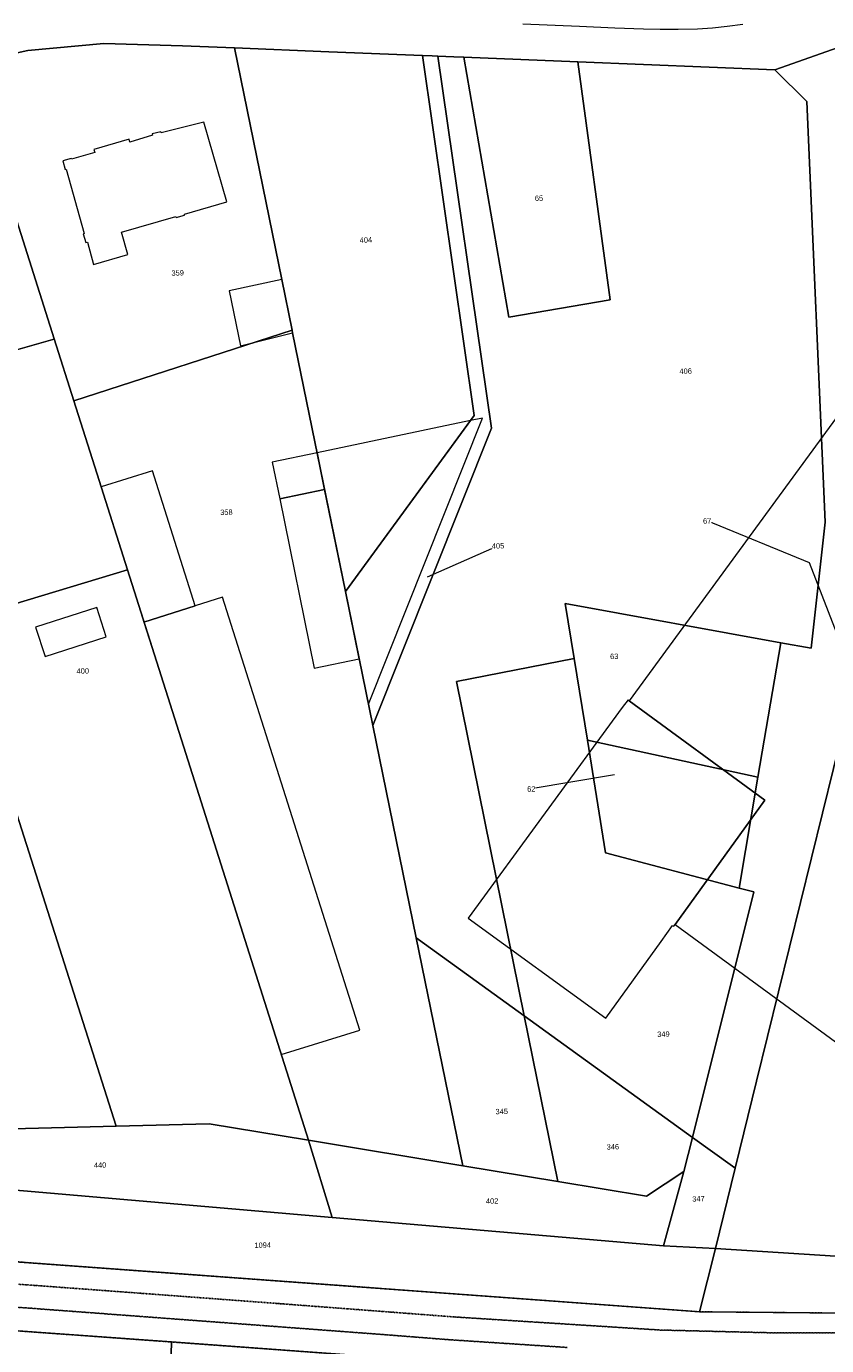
# Model space of a CAD drawing. Header units: millimetres. Extents: x -191 to 81095, y -508122 to 28741.
# Tile 165 of 251: x 4596 to 4701, y 10093 to 10266. Entities that reach past the tile are written whole.
import ezdxf

# ---------------------------------------------------------------- set-up
doc = ezdxf.new("R2010")
doc.units = ezdxf.units.MM
doc.linetypes.add('VE22-087 DB - VST Hervest-Dorsten ALK VA2736$0$1', pattern=[0])
doc.linetypes.add('VE22-087 DB - VST Hervest-Dorsten ALK VA2736$0$2', pattern=[0.16, 0.06, -0.1])
for name, color, linetype, lineweight in [('VE22-087 DB - VST Hervest-Dorsten ALK VA2736$0$AX_Flurstueck', 9, 'VE22-087 DB - VST Hervest-Dorsten ALK VA2736$0$1', 18), ('VE22-087 DB - VST Hervest-Dorsten ALK VA2736$0$AX_Gebaeude', 7, 'VE22-087 DB - VST Hervest-Dorsten ALK VA2736$0$1', 18), ('VE22-087 DB - VST Hervest-Dorsten ALK VA2736$0$AX_IndustrieUndGewerbeflaeche', 7, 'VE22-087 DB - VST Hervest-Dorsten ALK VA2736$0$1', 18), ('VE22-087 DB - VST Hervest-Dorsten ALK VA2736$0$AX_SportFreizeitUndErholungsflaeche', 7, 'VE22-087 DB - VST Hervest-Dorsten ALK VA2736$0$1', 18), ('VE22-087 DB - VST Hervest-Dorsten ALK VA2736$0$AX_Strassenverkehr', 7, 'VE22-087 DB - VST Hervest-Dorsten ALK VA2736$0$1', 18), ('VE22-087 DB - VST Hervest-Dorsten ALK VA2736$0$AX_Strassenverkehrsanlage', 7, 'VE22-087 DB - VST Hervest-Dorsten ALK VA2736$0$1', 18), ('VE22-087 DB - VST Hervest-Dorsten ALK VA2736$0$AX_Weg', 7, 'VE22-087 DB - VST Hervest-Dorsten ALK VA2736$0$1', 18), ('VE22-087 DB - VST Hervest-Dorsten ALK VA2736$0$AX_Wohnbauflaeche', 7, 'VE22-087 DB - VST Hervest-Dorsten ALK VA2736$0$1', 18)]:
    doc.layers.add(name, color=color, linetype=linetype, lineweight=lineweight)
doc.layers.add('XREF ALK Kataster', color=251, linetype='Continuous')
doc.styles.add('VE22-087 DB - VST Hervest-Dorsten ALK VA2736$0$0', font='arial.ttf')

# ---------------------------------------------------------------- blocks, each defined once
blk = doc.blocks.new('VE22-087 DB - VST Hervest-Dorsten ALK VA2736')
at = {"layer": 'VE22-087 DB - VST Hervest-Dorsten ALK VA2736$0$AX_Flurstueck', "linetype": 'VE22-087 DB - VST Hervest-Dorsten ALK VA2736$0$1', "lineweight": 13, "ltscale": 0.5}
for points in [[(4588.61, 10261.12, 0), (4596.59, 10262.86, 0), (4606.51, 10263.81, 0), (4616.84, 10263.49, 0), (4623.63, 10263.22, 0), (4635.98, 10262.71, 0), (4648.27, 10262.22, 0), (4649.54, 10262.17, 0), (4650.26, 10262.14, 0), (4652.36, 10262.05, 0), (4653.68, 10262.01, 0), (4668.58, 10261.4, 0), (4694.4, 10260.36, 0), (4704.16, 10263.79, 0)], [(4703.49, 10174.71, 0), (4691.99, 10127.9, 0), (4689.19, 10116.49, 0), (4686.61, 10105.97, 0), (4706.45, 10104.69, 0)], [(4704.73, 10180.82, 0), (4698.95, 10195.77, 0), (4685.53, 10201.26, 0)], [(4648.92, 10193.93, 0), (4658.14, 10198, 0)], [(4673.38, 10168.01, 0), (4662.5, 10166.16, 0)], [(4392.77, 10081.13, 0), (4394.35, 10111.12, 0), (4442.14, 10106.3, 0), (4486.55, 10101.83, 0), (4507.63, 10099.71, 0), (4516.49, 10099.36, 0), (4562.54, 10097.56, 0), (4579.44, 10096.33, 0), (4615.39, 10093.73, 0), (4655.32, 10090.83, 0)], [(4756.75, 10097.01, 0), (4684.54, 10097.67, 0), (4563.21, 10106.56, 0), (4526.11, 10107.99, 0), (4508.5, 10108.67, 0), (4395.98, 10120.01, 0), (4395.73, 10120.02, 0), (4386.2, 10120.54, 0), (4370.67, 10120.92, 0), (4355.93, 10120.71, 0), (4347.95, 10120.81, 0), (4258.51, 10122.03, 0), (4259.43, 10119.17, 0), (4260.45, 10116.03, 0), (4261.43, 10113, 0), (4315.43, 10112.26, 0), (4355.82, 10111.71, 0), (4371.05, 10111.92, 0), (4385.38, 10111.58, 0), (4383.42, 10075.03, 0)]]:
    blk.add_polyline3d(points, dxfattribs=at)
for points in [[(4701, 10201.1, 0), (4699.15, 10184.59, 0), (4695.16, 10185.31, 0), (4692.18, 10167.71, 0), (4689.72, 10153.18, 0), (4691.65, 10152.68, 0), (4683.59, 10120.53, 0), (4688.84, 10116.74, 0), (4689.19, 10116.49, 0), (4691.99, 10127.9, 0), (4703.49, 10174.71, 0), (4705.63, 10187.31, 0), (4706.74, 10193.89, 0), (4707.38, 10204.94, 0), (4710.51, 10259.81, 0), (4716.58, 10267.56, 0), (4704.16, 10263.79, 0), (4694.4, 10260.36, 0), (4698.6, 10256.2, 0)], [(4588.61, 10261.12, 0), (4600.03, 10225.1, 0), (4602.6, 10216.98, 0), (4631.18, 10226.24, 0), (4629.83, 10232.87, 0), (4623.63, 10263.22, 0), (4616.84, 10263.49, 0), (4606.51, 10263.81, 0), (4596.59, 10262.86, 0)], [(4648.27, 10262.22, 0), (4635.98, 10262.71, 0), (4623.63, 10263.22, 0), (4629.83, 10232.87, 0), (4631.18, 10226.24, 0), (4631.25, 10225.9, 0), (4638.17, 10192, 0), (4655.01, 10215.06, 0)], [(4648.27, 10262.22, 0), (4655.01, 10215.06, 0), (4638.17, 10192, 0), (4641.75, 10174.46, 0), (4657.28, 10213.42, 0), (4650.26, 10262.14, 0), (4649.54, 10262.17, 0)], [(4647.72, 10146.45, 0), (4661.57, 10136.44, 0), (4652.69, 10180.25, 0), (4668.11, 10183.25, 0), (4666.94, 10190.45, 0), (4695.16, 10185.31, 0), (4699.15, 10184.59, 0), (4701, 10201.1, 0), (4698.6, 10256.2, 0), (4694.4, 10260.36, 0), (4668.58, 10261.4, 0), (4672.84, 10230.23, 0), (4659.58, 10227.93, 0), (4653.68, 10262.01, 0), (4652.36, 10262.05, 0), (4650.26, 10262.14, 0), (4657.28, 10213.42, 0), (4641.75, 10174.46, 0), (4647.44, 10146.65, 0)], [(4668.58, 10261.4, 0), (4653.68, 10262.01, 0), (4659.58, 10227.93, 0), (4672.84, 10230.23, 0)], [(4586.86, 10260.75, 0), (4581.61, 10259.26, 0), (4581.37, 10259.19, 0), (4578.81, 10258.47, 0), (4579.17, 10257.25, 0), (4583.18, 10243.48, 0), (4589.42, 10222.07, 0), (4599.83, 10225.04, 0), (4600.03, 10225.1, 0), (4588.61, 10261.12, 0)], [(4641.75, 10174.46, 0), (4638.17, 10192, 0), (4631.25, 10225.9, 0), (4631.18, 10226.24, 0), (4602.6, 10216.98, 0), (4605.91, 10206.54, 0), (4609.61, 10194.86, 0), (4617.25, 10170.8, 0), (4633.31, 10120.15, 0), (4653.53, 10116.8, 0), (4647.44, 10146.65, 0)], [(4609.61, 10194.86, 0), (4605.91, 10206.54, 0), (4602.6, 10216.98, 0), (4600.03, 10225.1, 0), (4599.83, 10225.04, 0), (4589.42, 10222.07, 0), (4579.42, 10219.22, 0), (4578.35, 10218.91, 0), (4577.31, 10218.62, 0), (4587.06, 10188.04, 0), (4588.31, 10184.14, 0), (4608.15, 10121.99, 0), (4620.32, 10122.3, 0), (4633.31, 10120.15, 0), (4617.25, 10170.8, 0)], [(4695.16, 10185.31, 0), (4666.94, 10190.45, 0), (4668.11, 10183.25, 0), (4669.84, 10172.55, 0), (4692.18, 10167.71, 0)], [(4608.15, 10121.99, 0), (4588.31, 10184.14, 0), (4560.01, 10175.05, 0), (4560.49, 10171.51, 0), (4559.95, 10164.54, 0), (4559.58, 10161.17, 0), (4567.93, 10123.59, 0), (4575.83, 10123.02, 0), (4586.33, 10122.01, 0), (4591.18, 10121.55, 0)], [(4689.72, 10153.18, 0), (4672.23, 10157.79, 0), (4669.84, 10172.55, 0), (4668.11, 10183.25, 0), (4652.69, 10180.25, 0), (4661.57, 10136.44, 0), (4683.59, 10120.53, 0), (4691.65, 10152.68, 0)], [(4692.18, 10167.71, 0), (4669.84, 10172.55, 0), (4672.23, 10157.79, 0), (4689.72, 10153.18, 0)], [(4665.97, 10114.73, 0), (4661.57, 10136.44, 0), (4647.72, 10146.45, 0), (4647.44, 10146.65, 0), (4653.53, 10116.8, 0)], [(4683.59, 10120.53, 0), (4661.57, 10136.44, 0), (4665.97, 10114.73, 0), (4677.58, 10112.81, 0), (4682.47, 10116.07, 0)], [(4620.32, 10122.3, 0), (4608.15, 10121.99, 0), (4591.18, 10121.55, 0), (4586.33, 10122.01, 0), (4575.83, 10123.02, 0), (4567.93, 10123.59, 0), (4569.67, 10115.78, 0), (4636.42, 10110.05, 0), (4633.31, 10120.15, 0)], [(4665.97, 10114.73, 0), (4653.53, 10116.8, 0), (4633.31, 10120.15, 0), (4636.42, 10110.05, 0), (4679.8, 10106.32, 0), (4682.47, 10116.07, 0), (4677.58, 10112.81, 0)], [(4683.59, 10120.53, 0), (4682.47, 10116.07, 0), (4679.8, 10106.32, 0), (4686.61, 10105.97, 0), (4689.19, 10116.49, 0), (4688.84, 10116.74, 0)], [(4566.51, 10116.05, 0), (4563.41, 10116.32, 0), (4563.21, 10106.56, 0), (4684.54, 10097.67, 0), (4686.61, 10105.97, 0), (4679.8, 10106.32, 0), (4636.42, 10110.05, 0), (4569.67, 10115.78, 0), (4568.38, 10115.89, 0)], [(4706.45, 10104.69, 0), (4686.61, 10105.97, 0), (4684.54, 10097.67, 0), (4756.75, 10097.01, 0), (4781, 10096.79, 0), (4790.3, 10096.7, 0)], [(4579.44, 10096.33, 0), (4577.95, 10040.3, 0), (4613.95, 10039.59, 0), (4615.39, 10093.73, 0)], [(4615.39, 10093.73, 0), (4613.95, 10039.59, 0), (4653.95, 10038.8, 0), (4655.32, 10090.83, 0)]]:
    blk.add_polyline3d(points, close=True, dxfattribs=at)
at = {"layer": 'VE22-087 DB - VST Hervest-Dorsten ALK VA2736$0$AX_Gebaeude', "color": 7, "linetype": 'VE22-087 DB - VST Hervest-Dorsten ALK VA2736$0$1', "lineweight": 13, "ltscale": 0.5}
for points in [[(4631.18, 10226.24, 0), (4629.83, 10232.87, 0), (4622.96, 10231.38, 0), (4624.42, 10224.2, 0), (4631.25, 10225.9, 0)], [(4654.53, 10214.4, 0), (4634.46, 10210.19, 0), (4635.44, 10205.4, 0), (4638.17, 10192, 0)], [(4656.13, 10214.74, 0), (4654.53, 10214.4, 0), (4638.17, 10192, 0), (4639.97, 10183.2, 0), (4641.18, 10177.25, 0)], [(4634.46, 10210.19, 0), (4628.59, 10208.96, 0), (4629.57, 10204.17, 0), (4635.44, 10205.4, 0)], [(4618.49, 10190.15, 0), (4612.88, 10207.84, 0), (4606.17, 10205.71, 0), (4609.61, 10194.86, 0), (4611.78, 10188.02, 0)], [(4638.17, 10192, 0), (4635.44, 10205.4, 0), (4629.57, 10204.17, 0), (4634.07, 10181.99, 0), (4639.97, 10183.2, 0)], [(4622.05, 10191.28, 0), (4618.49, 10190.15, 0), (4611.78, 10188.02, 0), (4617.25, 10170.8, 0), (4629.74, 10131.4, 0), (4640.04, 10134.55, 0)], [(4605.62, 10189.94, 0), (4597.59, 10187.36, 0), (4598.83, 10183.5, 0), (4606.85, 10186.1, 0)]]:
    blk.add_polyline3d(points, close=True, dxfattribs=at)
at = {"layer": 'VE22-087 DB - VST Hervest-Dorsten ALK VA2736$0$AX_IndustrieUndGewerbeflaeche', "color": 253, "linetype": 'VE22-087 DB - VST Hervest-Dorsten ALK VA2736$0$1', "lineweight": 13, "ltscale": 0.5, "true_color": 0x999999}
blk.add_polyline3d([(4655.32, 10090.83, 0), (4615.39, 10093.73, 0), (4579.44, 10096.33, 0), (4562.54, 10097.56, 0), (4516.49, 10099.36, 0), (4507.63, 10099.71, 0), (4486.55, 10101.83, 0), (4484.85, 10037.69, 0)], dxfattribs=at)
at = {"layer": 'VE22-087 DB - VST Hervest-Dorsten ALK VA2736$0$AX_Wohnbauflaeche', "color": 253, "linetype": 'VE22-087 DB - VST Hervest-Dorsten ALK VA2736$0$1', "lineweight": 13, "ltscale": 0.5, "true_color": 0x999999}
blk.add_polyline3d([(4600.03, 10225.1, 0), (4599.83, 10225.04, 0), (4589.42, 10222.07, 0), (4579.42, 10219.22, 0), (4578.35, 10218.91, 0), (4577.31, 10218.62, 0), (4587.06, 10188.04, 0), (4609.61, 10194.86, 0), (4605.91, 10206.54, 0), (4602.6, 10216.98, 0)], close=True, dxfattribs=at)
at = {"layer": 'VE22-087 DB - VST Hervest-Dorsten ALK VA2736$0$AX_Flurstueck', "char_height": 0.7, "attachment_point": 2, "rotation": 1.5895, "style": 'VE22-087 DB - VST Hervest-Dorsten ALK VA2736$0$0', "bg_fill": 3, "box_fill_scale": 1, "bg_fill_color": 256, "bg_fill_transparency": 0}
for s, insert in [('65', (4663.5, 10243.88)), ('404', (4640.83, 10238.42)), ('359', (4616.19, 10234.1)), ('406', (4682.7, 10221.23)), ('358', (4622.57, 10202.76)), ('67', (4685.52, 10201.61)), ('405', (4658.13, 10198.35)), ('63', (4673.35, 10183.88)), ('400', (4603.76, 10181.96)), ('62', (4662.49, 10166.51)), ('349', (4679.79, 10134.4)), ('345', (4658.62, 10124.27)), ('346', (4673.17, 10119.64)), ('440', (4606.03, 10117.24)), ('402', (4657.36, 10112.54)), ('347', (4684.38, 10112.83)), ('1094', (4627.32, 10106.76))]:
    blk.add_mtext(s, dxfattribs=dict(at, insert=insert))
at = {"layer": 'VE22-087 DB - VST Hervest-Dorsten ALK VA2736$0$AX_Gebaeude', "color": 7, "linetype": 'VE22-087 DB - VST Hervest-Dorsten ALK VA2736$0$1', "lineweight": 13, "ltscale": 0.5}
for points in [[(4614.02, 10252.08, 0), (4613.98, 10252.22, 0), (4612.84, 10251.95, 0), (4612.91, 10251.77, 0), (4609.94, 10250.89, 0), (4609.83, 10251.28, 0), (4605.24, 10249.93, 0), (4605.35, 10249.54, 0), (4602.28, 10248.64, 0), (4602.26, 10248.73, 0), (4601.16, 10248.42, 0), (4601.48, 10247.3, 0), (4601.6, 10247.33, 0), (4603.96, 10238.89, 0), (4603.84, 10238.86, 0), (4604.16, 10237.72, 0), (4604.38, 10237.79, 0), (4605.17, 10234.87, 0), (4609.67, 10236.15, 0), (4608.84, 10239.08, 0), (4615.95, 10241.13, 0), (4615.99, 10241.01, 0), (4617.1, 10241.33, 0), (4617.07, 10241.44, 0), (4622.62, 10243.05, 0), (4619.61, 10253.47, 0)], [(4703.46, 10132.22, 0), (4715.54, 10148.25, 0), (4718.28, 10152.12, 0), (4705.84, 10160.93, 0), (4720.69, 10181.93, 0), (4757.5, 10234, 0), (4730.92, 10253.74, 0), (4717.23, 10234.98, 0), (4675.33, 10177.7, 0), (4693.1, 10164.69, 0), (4681.34, 10148.4, 0)], [(4681.01, 10148.29, 0), (4681.17, 10148.17, 0), (4681.34, 10148.4, 0), (4693.1, 10164.69, 0), (4675.33, 10177.7, 0), (4675.17, 10177.82, 0), (4674.38, 10176.82, 0), (4654.24, 10149.22, 0), (4672.25, 10136.12, 0), (4679.51, 10146.17, 0)]]:
    blk.add_polyline3d(points, close=True, dxfattribs=at)
at = {"layer": 'VE22-087 DB - VST Hervest-Dorsten ALK VA2736$0$AX_IndustrieUndGewerbeflaeche', "color": 253, "linetype": 'VE22-087 DB - VST Hervest-Dorsten ALK VA2736$0$1', "lineweight": 13, "ltscale": 0.5, "true_color": 0x999999}
blk.add_polyline3d([(4704.16, 10263.79, 0), (4694.4, 10260.36, 0), (4668.58, 10261.4, 0), (4653.68, 10262.01, 0), (4652.36, 10262.05, 0), (4650.26, 10262.14, 0), (4657.28, 10213.42, 0), (4641.75, 10174.46, 0), (4647.44, 10146.65, 0), (4647.72, 10146.45, 0), (4661.57, 10136.44, 0), (4683.59, 10120.53, 0), (4688.84, 10116.74, 0), (4689.19, 10116.49, 0), (4686.61, 10105.97, 0), (4684.54, 10097.67, 0), (4756.75, 10097.01, 0)], dxfattribs=at)
blk.add_polyline3d([(4623.63, 10263.22, 0), (4629.83, 10232.87, 0), (4631.18, 10226.24, 0), (4602.6, 10216.98, 0), (4605.91, 10206.54, 0), (4609.61, 10194.86, 0), (4617.25, 10170.8, 0), (4633.31, 10120.15, 0), (4636.42, 10110.05, 0), (4679.8, 10106.32, 0), (4686.61, 10105.97, 0), (4689.19, 10116.49, 0), (4688.84, 10116.74, 0), (4683.59, 10120.53, 0), (4661.57, 10136.44, 0), (4647.72, 10146.45, 0), (4647.44, 10146.65, 0), (4641.75, 10174.46, 0), (4657.28, 10213.42, 0), (4650.26, 10262.14, 0), (4649.54, 10262.17, 0), (4648.27, 10262.22, 0), (4635.98, 10262.71, 0)], close=True, dxfattribs=at)
at = {"layer": 'VE22-087 DB - VST Hervest-Dorsten ALK VA2736$0$AX_SportFreizeitUndErholungsflaeche', "color": 253, "linetype": 'VE22-087 DB - VST Hervest-Dorsten ALK VA2736$0$1', "lineweight": 13, "ltscale": 0.5, "true_color": 0x999999}
for points in [[(4617.25, 10170.8, 0), (4609.61, 10194.86, 0), (4587.06, 10188.04, 0), (4588.31, 10184.14, 0), (4560.01, 10175.05, 0), (4556.73, 10174, 0), (4559.58, 10161.17, 0), (4567.93, 10123.59, 0), (4569.67, 10115.78, 0), (4636.42, 10110.05, 0), (4633.31, 10120.15, 0)], [(4525.3, 10116.93, 0), (4525.59, 10115.63, 0), (4526.11, 10107.99, 0), (4563.21, 10106.56, 0), (4684.54, 10097.67, 0), (4686.61, 10105.97, 0), (4679.8, 10106.32, 0), (4636.42, 10110.05, 0), (4569.67, 10115.78, 0), (4568.38, 10115.89, 0), (4566.51, 10116.05, 0), (4563.41, 10116.32, 0), (4549.7, 10117.49, 0), (4549.44, 10117.54, 0)]]:
    blk.add_polyline3d(points, close=True, dxfattribs=at)
at = {"layer": 'VE22-087 DB - VST Hervest-Dorsten ALK VA2736$0$AX_Strassenverkehr', "color": 253, "linetype": 'VE22-087 DB - VST Hervest-Dorsten ALK VA2736$0$1', "lineweight": 13, "ltscale": 0.5, "true_color": 0x999999}
blk.add_polyline3d([(4588.61, 10261.12, 0), (4596.59, 10262.86, 0), (4606.51, 10263.81, 0), (4616.84, 10263.49, 0), (4623.63, 10263.22, 0), (4635.98, 10262.71, 0), (4648.27, 10262.22, 0), (4649.54, 10262.17, 0), (4650.26, 10262.14, 0), (4652.36, 10262.05, 0), (4653.68, 10262.01, 0), (4668.58, 10261.4, 0), (4694.4, 10260.36, 0), (4704.16, 10263.79, 0)], dxfattribs=at)
at = {"layer": 'VE22-087 DB - VST Hervest-Dorsten ALK VA2736$0$AX_Strassenverkehrsanlage', "color": 7, "linetype": 'VE22-087 DB - VST Hervest-Dorsten ALK VA2736$0$1', "lineweight": 13, "ltscale": 0.5, "true_color": 0xf7f7f0}
blk.add_polyline3d([(4690.21, 10266.3, 0), (4688.13, 10266.02, 0), (4686.23, 10265.82, 0), (4684.26, 10265.69, 0), (4681.74, 10265.61, 0), (4679.36, 10265.61, 0), (4677.2, 10265.66, 0), (4673.43, 10265.81, 0), (4668.82, 10266.03, 0), (4661.39, 10266.33, 0)], dxfattribs=at)
at = {"layer": 'VE22-087 DB - VST Hervest-Dorsten ALK VA2736$0$AX_Weg', "color": 7, "linetype": 'VE22-087 DB - VST Hervest-Dorsten ALK VA2736$0$2', "lineweight": 13, "ltscale": 0.5}
for points in [[(4426.77, 10113.86, 0), (4440.86, 10112.38, 0), (4456, 10110.85, 0), (4468.46, 10109.55, 0), (4484.38, 10107.97, 0), (4495.97, 10106.78, 0), (4509.47, 10105.68, 0), (4525.44, 10104.97, 0), (4541.79, 10104.41, 0), (4558.73, 10103.82, 0), (4566.1, 10103.53, 0), (4580.02, 10102.36, 0), (4597.72, 10101.12, 0), (4613.75, 10099.93, 0), (4629.39, 10098.76, 0), (4646.48, 10097.46, 0), (4652.38, 10097.01, 0), (4663, 10096.33, 0), (4679.39, 10095.29, 0), (4693.98, 10094.93, 0), (4712.78, 10094.94, 0)], [(4756.75, 10097.01, 0), (4684.54, 10097.67, 0), (4563.21, 10106.56, 0), (4526.11, 10107.99, 0), (4508.5, 10108.67, 0), (4395.98, 10120.01, 0)], [(4389.95, 10083.93, 0), (4391.2, 10109.02, 0), (4394.73, 10113.48, 0), (4396.65, 10113.4, 0), (4400.68, 10113.1, 0), (4410.03, 10112.39, 0), (4424.34, 10111.06, 0), (4438.99, 10109.54, 0), (4453.14, 10108.11, 0), (4467.88, 10106.59, 0), (4482.83, 10105.17, 0), (4495.69, 10103.78, 0), (4509.24, 10102.62, 0), (4523.29, 10101.99, 0), (4538.98, 10101.44, 0), (4553.9, 10100.97, 0), (4566.49, 10100.43, 0), (4582.09, 10099.19, 0), (4596.9, 10098.15, 0), (4612.05, 10097.02, 0), (4627.85, 10095.84, 0), (4643.64, 10094.66, 0), (4651.8, 10094.02, 0), (4667.18, 10093.01, 0)], [(4712.78, 10094.94, 0), (4693.98, 10094.93, 0), (4679.39, 10095.29, 0), (4663, 10096.33, 0), (4652.38, 10097.01, 0), (4646.48, 10097.46, 0), (4629.39, 10098.76, 0), (4613.75, 10099.93, 0), (4597.72, 10101.12, 0), (4580.02, 10102.36, 0), (4566.1, 10103.53, 0), (4558.73, 10103.82, 0), (4541.79, 10104.41, 0), (4525.44, 10104.97, 0), (4509.47, 10105.68, 0), (4495.97, 10106.78, 0), (4484.38, 10107.97, 0), (4468.46, 10109.55, 0), (4456, 10110.85, 0), (4440.86, 10112.38, 0), (4426.77, 10113.86, 0)], [(4392.77, 10081.13, 0), (4394.35, 10111.12, 0), (4442.14, 10106.3, 0), (4486.55, 10101.83, 0), (4507.63, 10099.71, 0), (4516.49, 10099.36, 0), (4562.54, 10097.56, 0), (4579.44, 10096.33, 0), (4615.39, 10093.73, 0), (4655.32, 10090.83, 0)], [(4667.18, 10093.01, 0), (4651.8, 10094.02, 0), (4643.64, 10094.66, 0), (4627.85, 10095.84, 0), (4612.05, 10097.02, 0), (4596.9, 10098.15, 0), (4582.09, 10099.19, 0), (4566.49, 10100.43, 0), (4553.9, 10100.97, 0), (4538.98, 10101.44, 0), (4523.29, 10101.99, 0), (4509.24, 10102.62, 0), (4495.69, 10103.78, 0), (4482.83, 10105.17, 0), (4467.88, 10106.59, 0), (4453.14, 10108.11, 0), (4438.99, 10109.54, 0), (4424.34, 10111.06, 0), (4410.03, 10112.39, 0), (4400.68, 10113.1, 0), (4396.65, 10113.4, 0), (4394.73, 10113.48, 0), (4391.2, 10109.02, 0), (4389.95, 10083.93, 0)]]:
    blk.add_polyline3d(points, dxfattribs=at)
at = {"layer": 'VE22-087 DB - VST Hervest-Dorsten ALK VA2736$0$AX_Wohnbauflaeche', "color": 253, "linetype": 'VE22-087 DB - VST Hervest-Dorsten ALK VA2736$0$1', "lineweight": 13, "ltscale": 0.5, "true_color": 0x999999}
blk.add_polyline3d([(4589.42, 10222.07, 0), (4599.83, 10225.04, 0), (4600.03, 10225.1, 0), (4602.6, 10216.98, 0), (4631.18, 10226.24, 0), (4629.83, 10232.87, 0), (4623.63, 10263.22, 0), (4616.84, 10263.49, 0), (4606.51, 10263.81, 0), (4596.59, 10262.86, 0), (4588.61, 10261.12, 0)], dxfattribs=at)

msp = doc.modelspace()

# ---------------------------------------------------------------- block references
at = {"layer": 'XREF ALK Kataster', "color": 251}
msp.add_blockref('VE22-087 DB - VST Hervest-Dorsten ALK VA2736', (0, 0), dxfattribs=at)

doc.saveas('drawing.dxf')
